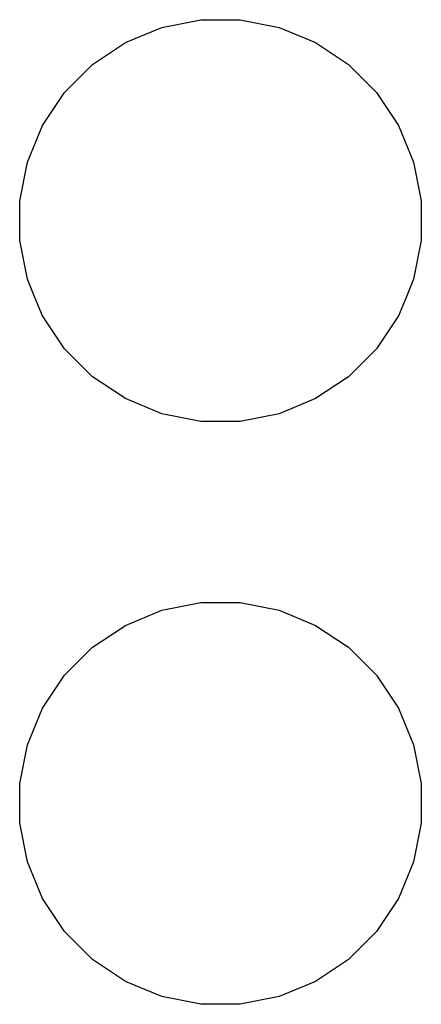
# Model space of a CAD drawing. Extents: x 4.88 to 6.44, y -3.76 to -3.16.
# Tile 1 of 2: x 4.8848 to 4.9364, y -3.7632 to -3.6368. Entities that reach past the tile are written whole.
import ezdxf

# ---------------------------------------------------------------- set-up
doc = ezdxf.new("R2010")
doc.units = 0
doc.header["$MEASUREMENT"] = 0
doc.layers.add('BLACK', color=7, linetype='CONTINUOUS')

msp = doc.modelspace()

# ---------------------------------------------------------------- linework, layer by layer
at = {"layer": 'BLACK', "linetype": 'CONTINUOUS'}
for p, q in [((4.90311, -3.6378), (4.90809, -3.63681)), ((4.90809, -3.63681), (4.91317, -3.63681)), ((4.91317, -3.63681), (4.91815, -3.6378)), ((4.89842, -3.63975), (4.90311, -3.6378)), ((4.91815, -3.6378), (4.92284, -3.63975)), ((4.89419, -3.64257), (4.89841, -3.63975)), ((4.89841, -3.63975), (4.89842, -3.63975)), ((4.92284, -3.63975), (4.92284, -3.63975)), ((4.92284, -3.63975), (4.92707, -3.64257)), ((4.8906, -3.64616), (4.89419, -3.64257)), ((4.92707, -3.64257), (4.93066, -3.64616)), ((4.88778, -3.65038), (4.8906, -3.64616)), ((4.93066, -3.64616), (4.93348, -3.65038)), ((4.88583, -3.65508), (4.88778, -3.65038)), ((4.88778, -3.65038), (4.88778, -3.65038)), ((4.93348, -3.65038), (4.93348, -3.65038)), ((4.93348, -3.65038), (4.93543, -3.65508)), ((4.88484, -3.66006), (4.88583, -3.65508)), ((4.93543, -3.65508), (4.93642, -3.66006)), ((4.88484, -3.66514), (4.88484, -3.66006)), ((4.93642, -3.66006), (4.93642, -3.66514)), ((4.88583, -3.67012), (4.88484, -3.66514)), ((4.93642, -3.66514), (4.93543, -3.67012)), ((4.8868, -3.67245), (4.88583, -3.67012)), ((4.93543, -3.67012), (4.93446, -3.67245)), ((4.88778, -3.67481), (4.8868, -3.67245)), ((4.93446, -3.67245), (4.93348, -3.67481)), ((4.8906, -3.67904), (4.88778, -3.67481)), ((4.93348, -3.67481), (4.93066, -3.67904)), ((4.89419, -3.68263), (4.8906, -3.67904)), ((4.93066, -3.67904), (4.92707, -3.68263)), ((4.89841, -3.68545), (4.89419, -3.68263)), ((4.92707, -3.68263), (4.92284, -3.68545)), ((4.89842, -3.68545), (4.89841, -3.68545)), ((4.90311, -3.68739), (4.89842, -3.68545)), ((4.89842, -3.68545), (4.89842, -3.68545)), ((4.92284, -3.68545), (4.91815, -3.68739)), ((4.92284, -3.68545), (4.92284, -3.68545)), ((4.92284, -3.68545), (4.92284, -3.68545)), ((4.90809, -3.68839), (4.90311, -3.68739)), ((4.91815, -3.68739), (4.91317, -3.68839)), ((4.91317, -3.68839), (4.90809, -3.68839)), ((4.90311, -3.71261), (4.90809, -3.71161)), ((4.90809, -3.71161), (4.91317, -3.71161)), ((4.91317, -3.71161), (4.91815, -3.71261)), ((4.89842, -3.71455), (4.90311, -3.71261)), ((4.91815, -3.71261), (4.92284, -3.71455)), ((4.89419, -3.71737), (4.89841, -3.71455)), ((4.89841, -3.71455), (4.89842, -3.71455)), ((4.92284, -3.71455), (4.92284, -3.71455)), ((4.92284, -3.71455), (4.92707, -3.71737)), ((4.8906, -3.72096), (4.89419, -3.71737)), ((4.92707, -3.71737), (4.93066, -3.72096)), ((4.8895, -3.72261), (4.8906, -3.72096)), ((4.93066, -3.72096), (4.93176, -3.72261)), ((4.88778, -3.72519), (4.8895, -3.72261)), ((4.93176, -3.72261), (4.93348, -3.72519)), ((4.88583, -3.72988), (4.88778, -3.72519)), ((4.93348, -3.72519), (4.93543, -3.72988)), ((4.88484, -3.73486), (4.88583, -3.72988)), ((4.93543, -3.72988), (4.93642, -3.73486)), ((4.88484, -3.73994), (4.88484, -3.73486)), ((4.93642, -3.73486), (4.93642, -3.73994)), ((4.88583, -3.74492), (4.88484, -3.73994)), ((4.93642, -3.73994), (4.93543, -3.74492)), ((4.88778, -3.74962), (4.88583, -3.74492)), ((4.93543, -3.74492), (4.93348, -3.74962)), ((4.8906, -3.75384), (4.88778, -3.74962)), ((4.88778, -3.74962), (4.88778, -3.74962)), ((4.93348, -3.74962), (4.93066, -3.75384)), ((4.93348, -3.74962), (4.93348, -3.74962)), ((4.89419, -3.75743), (4.8906, -3.75384)), ((4.93066, -3.75384), (4.92707, -3.75743)), ((4.89841, -3.76025), (4.89419, -3.75743)), ((4.92707, -3.75743), (4.92284, -3.76025)), ((4.89842, -3.76025), (4.89841, -3.76025)), ((4.90311, -3.7622), (4.89842, -3.76025)), ((4.89842, -3.76025), (4.89842, -3.76025)), ((4.92284, -3.76025), (4.91815, -3.7622)), ((4.92284, -3.76025), (4.92284, -3.76025)), ((4.92284, -3.76025), (4.92284, -3.76025)), ((4.90809, -3.76319), (4.90311, -3.7622)), ((4.91815, -3.7622), (4.91317, -3.76319)), ((4.91317, -3.76319), (4.90809, -3.76319))]:
    msp.add_line(p, q, dxfattribs=at)

doc.saveas('drawing.dxf')
